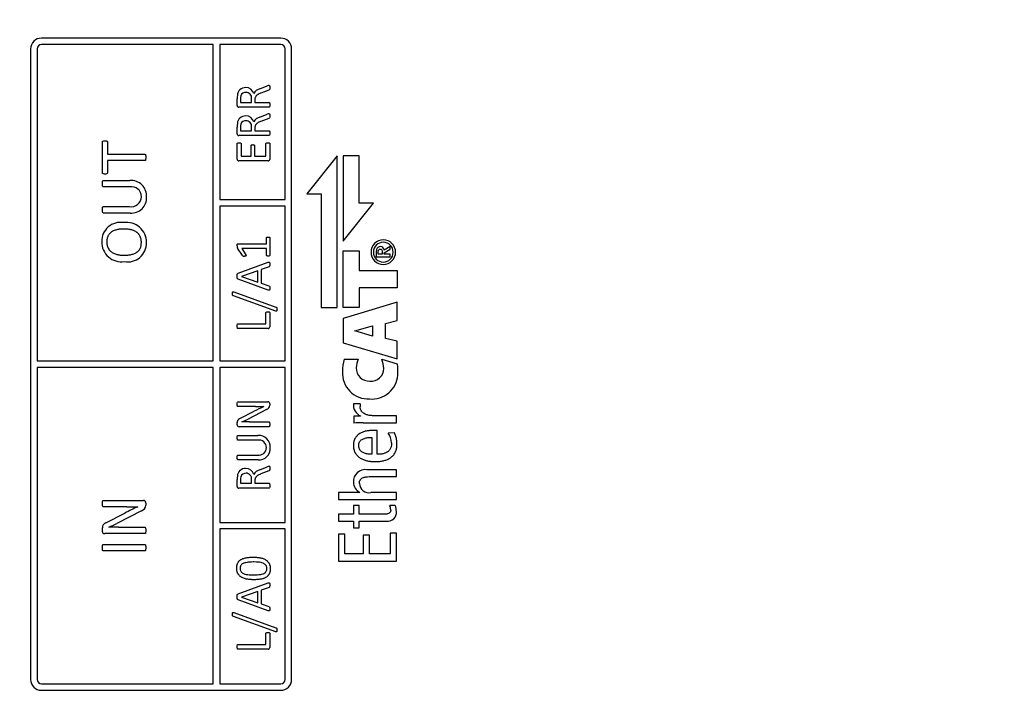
# Model space of a CAD drawing. Header units: millimetres. Extents: x 0 to 559, y 0 to 432.
# Tile 10 of 37: x 206 to 251, y 298 to 329. Entities that reach past the tile are written whole.
import ezdxf

# ---------------------------------------------------------------- set-up
doc = ezdxf.new("R2010")
doc.units = ezdxf.units.MM
doc.header["$LTSCALE"] = 2
doc.layers.add('DIMENSIONS', color=140, linetype='Continuous', lineweight=25)
doc.styles.add('SLDTEXTSTYLE0', font='TXT', dxfattribs={"width": 0.7})
doc.dimstyles.new('SLDDIMSTYLE0', dxfattribs={"dimtxt": 4.316016, "dimasz": 6.604, "dimexe": 0, "dimexo": 0.0625, "dimgap": 1.079004, "dimtad": 0, "dimtih": 1, "dimtoh": 1, "dimdec": 1, "dimrnd": 1e-09, "dimzin": 4, "dimdsep": 46, "dimtxsty": 'SLDTEXTSTYLE0', "dimsah": 1, "dimcen": 0.09, "dimadec": 0, "dimazin": 1, "dimtfac": 1, "dimtdec": 1, "dimtofl": 0, "dimtmove": 0, "dimatfit": 3, "dimfxl": 0, "dimfrac": 2, "dimtolj": 1, "dimtzin": 12, "dimarcsym": 0})
doc.dimstyles.new('SLDDIMSTYLE3', dxfattribs={"dimtxt": 4.316016, "dimasz": 6.604, "dimexe": 0, "dimexo": 0.0625, "dimgap": 1.079004, "dimtad": 0, "dimtih": 1, "dimtoh": 1, "dimdec": 1, "dimrnd": 1e-09, "dimzin": 4, "dimdsep": 46, "dimtxsty": 'SLDTEXTSTYLE0', "dimsah": 1, "dimcen": 0.09, "dimadec": 0, "dimazin": 1, "dimtfac": 1, "dimtdec": 1, "dimtmove": 0, "dimatfit": 0, "dimfxl": 0, "dimfrac": 2, "dimtolj": 1, "dimtzin": 12, "dimarcsym": 0})

# ---------------------------------------------------------------- blocks, each defined once
blk = doc.blocks.new('_D_13')
at = {"layer": 'DIMENSIONS'}
for p, q in [((193.302, 345.47), (193.302, 372.647)), ((197.302, 323.26), (197.302, 372.647)), ((193.302, 366.297), (180.602, 366.297)), ((197.302, 366.297), (210.186, 366.297)), ((216.034, 366.297), (214.585, 366.297)), ((214.585, 366.297), (214.585, 359.437)), ((228.86, 366.297), (230.309, 366.297)), ((230.309, 366.297), (230.309, 359.437)), ((214.585, 359.437), (216.034, 359.437)), ((230.309, 359.437), (228.86, 359.437))]:
    blk.add_line(p, q, dxfattribs=at)
for points in [[(193.302, 366.297), (186.698, 367.313), (186.698, 365.281)], [(197.302, 366.297), (203.906, 365.281), (203.906, 367.313)]]:
    blk.add_solid(points, dxfattribs=at)
at = {"layer": 'DIMENSIONS', "char_height": 4.2333, "attachment_point": 1, "style": 'SLDTEXTSTYLE0'}
for s, insert in [('4.0', (217.83, 372.72)), ('0.16', (216.034, 364.894))]:
    blk.add_mtext(s, dxfattribs=dict(at, insert=insert))
blk = doc.blocks.new('_D_15')
at = {"layer": 'DIMENSIONS'}
for p, q in [((197.302, 320.72), (197.302, 359.21)), ((329.302, 323.26), (329.302, 359.21)), ((197.302, 352.86), (251.041, 352.86)), ((256.889, 352.86), (255.44, 352.86)), ((255.44, 352.86), (255.44, 346)), ((269.714, 352.86), (271.164, 352.86)), ((271.164, 352.86), (271.164, 346)), ((329.302, 352.86), (275.563, 352.86)), ((255.44, 346), (256.889, 346)), ((271.164, 346), (269.714, 346))]:
    blk.add_line(p, q, dxfattribs=at)
for points in [[(197.302, 352.86), (203.906, 351.844), (203.906, 353.876)], [(329.302, 352.86), (322.698, 353.876), (322.698, 351.844)]]:
    blk.add_solid(points, dxfattribs=at)
at = {"layer": 'DIMENSIONS', "char_height": 4.2333, "attachment_point": 1, "style": 'SLDTEXTSTYLE0'}
for s, insert in [('132.0', (255.094, 359.283)), ('5.20', (256.889, 351.457))]:
    blk.add_mtext(s, dxfattribs=dict(at, insert=insert))

msp = doc.modelspace()

# ---------------------------------------------------------------- linework, layer by layer
for p, q in [((217.802, 327.93), (206.802, 327.93)), ((206.302, 327.43), (206.302, 298.43)), ((206.602, 327.43), (206.602, 313.08)), ((214.702, 327.63), (206.802, 327.63)), ((214.702, 313.08), (214.702, 327.63)), ((215.002, 327.63), (215.002, 320.505)), ((217.802, 327.63), (215.002, 327.63)), ((218.002, 320.505), (218.002, 327.43)), ((218.302, 298.43), (218.302, 327.43)), ((216.846, 325.596), (217.179, 325.731)), ((217.254, 325.54), (216.896, 325.402)), ((215.802, 324.824), (215.802, 325.141)), ((215.956, 325.126), (215.956, 324.971)), ((216.464, 324.971), (216.464, 325.151)), ((216.618, 325.099), (216.618, 324.971)), ((217.265, 324.75), (215.882, 324.75)), ((215.956, 324.971), (216.464, 324.971)), ((216.618, 324.971), (217.264, 324.971)), ((216.846, 324.294), (217.179, 324.43)), ((217.254, 324.239), (216.896, 324.1)), ((215.802, 323.523), (215.802, 323.839)), ((215.956, 323.825), (215.956, 323.67)), ((216.464, 323.67), (216.464, 323.85)), ((216.618, 323.798), (216.618, 323.67)), ((217.265, 323.449), (215.882, 323.449)), ((215.956, 323.67), (216.464, 323.67)), ((216.618, 323.67), (217.264, 323.67)), ((209.602, 321.732), (209.602, 323.154)), ((209.837, 323.155), (209.837, 322.59)), ((215.802, 322.355), (215.802, 323.078)), ((215.978, 323.079), (215.978, 322.5)), ((216.441, 322.5), (216.441, 322.991)), ((216.596, 322.991), (216.596, 322.5)), ((217.125, 322.5), (217.125, 323.079)), ((217.302, 323.077), (217.302, 322.354)), ((209.837, 322.59), (211.553, 322.59)), ((215.978, 322.5), (216.441, 322.5)), ((216.596, 322.5), (217.125, 322.5)), ((220.398, 322.518), (219.006, 320.772)), ((220.398, 315.534), (220.398, 322.518)), ((220.676, 322.518), (220.677, 318.588)), ((221.411, 322.518), (220.676, 322.518)), ((221.411, 320.335), (221.411, 322.518)), ((211.553, 322.296), (209.837, 322.296)), ((209.837, 322.296), (209.837, 321.731)), ((217.221, 322.28), (215.883, 322.28)), ((209.651, 321.384), (210.866, 321.384)), ((210.861, 321.09), (209.651, 321.09)), ((219.006, 320.772), (219.664, 320.772)), ((219.664, 320.772), (219.664, 315.534)), ((209.651, 320.178), (210.848, 320.178)), ((215.002, 320.505), (218.002, 320.505)), ((215.002, 320.205), (215.002, 313.08)), ((218.002, 320.205), (215.002, 320.205)), ((218.002, 313.08), (218.002, 320.205)), ((220.677, 318.588), (222.069, 320.335)), ((222.069, 320.335), (221.411, 320.335)), ((210.887, 319.884), (209.651, 319.884)), ((217.147, 318.473), (217.147, 318.741)), ((217.302, 318.74), (217.302, 317.942)), ((216.046, 317.933), (215.816, 318.271)), ((215.834, 318.473), (217.147, 318.473)), ((222.842, 318.347), (222.56, 318.174)), ((222.842, 318.224), (222.842, 318.347)), ((216.022, 318.253), (216.199, 317.969)), ((217.147, 318.253), (216.022, 318.253)), ((217.147, 317.941), (217.147, 318.253)), ((220.676, 315.534), (220.676, 318.153)), ((220.676, 318.153), (221.41, 318.153)), ((221.41, 318.153), (221.41, 317.248)), ((222.199, 318.11), (222.199, 317.866)), ((222.199, 317.866), (222.842, 317.866)), ((222.29, 317.986), (222.29, 318.092)), ((222.475, 317.986), (222.29, 317.986)), ((222.475, 318.091), (222.475, 317.986)), ((222.565, 318.058), (222.842, 318.224)), ((222.565, 317.986), (222.565, 318.058)), ((222.842, 317.986), (222.565, 317.986)), ((222.842, 317.866), (222.842, 317.986)), ((215.843, 317.112), (217.225, 317.617)), ((217.266, 317.413), (216.905, 317.284)), ((216.75, 317.232), (216, 316.969)), ((216, 316.969), (216, 316.968)), ((216, 316.968), (216.75, 316.708)), ((216.75, 316.708), (216.75, 317.232)), ((216.905, 317.284), (216.905, 316.658)), ((221.41, 317.248), (223.156, 317.248)), ((223.156, 317.248), (223.156, 316.439)), ((217.224, 316.341), (215.842, 316.845)), ((216.905, 316.658), (217.261, 316.535)), ((217.572, 315.371), (215.628, 316.075)), ((215.642, 316.262), (217.586, 315.558)), ((221.41, 316.439), (221.41, 315.534)), ((223.156, 316.439), (221.41, 316.439)), ((223.159, 315.784), (220.682, 315.033)), ((223.159, 314.936), (223.159, 315.784)), ((217.125, 314.789), (217.125, 315.302)), ((217.302, 315.301), (217.302, 314.643)), ((219.664, 315.534), (220.398, 315.534)), ((221.41, 315.534), (220.676, 315.534)), ((215.839, 314.789), (217.125, 314.789)), ((220.682, 315.033), (220.682, 313.92)), ((221.215, 314.466), (222.027, 314.695)), ((222.027, 314.695), (222.027, 314.228)), ((222.623, 314.798), (223.159, 314.936)), ((222.623, 314.116), (222.623, 314.798)), ((217.221, 314.569), (215.839, 314.569)), ((221.215, 314.46), (221.215, 314.466)), ((222.027, 314.228), (221.215, 314.46)), ((220.682, 313.92), (223.159, 313.181)), ((223.159, 313.986), (222.623, 314.116)), ((223.159, 313.181), (223.159, 313.986)), ((206.602, 313.08), (214.702, 313.08)), ((215.002, 313.08), (218.002, 313.08)), ((220.718, 313.165), (221.371, 313.165)), ((222.451, 313.159), (223.162, 312.947)), ((214.702, 312.78), (206.602, 312.78)), ((206.602, 312.78), (206.602, 298.43)), ((214.702, 298.23), (214.702, 312.78)), ((218.002, 312.78), (215.002, 312.78)), ((215.002, 312.78), (215.002, 305.655)), ((218.002, 305.655), (218.002, 312.78)), ((223.194, 312.43), (223.194, 312.742)), ((215.839, 311.203), (217.216, 311.203)), ((217.302, 311.109), (217.302, 311.039)), ((221.463, 311.107), (221.146, 311.107)), ((216.647, 310.982), (215.839, 310.982)), ((215.923, 310.433), (216.578, 310.766)), ((217.149, 310.843), (216.3, 310.409)), ((217.025, 310.984), (217.025, 310.985)), ((215.802, 310.146), (215.802, 310.251)), ((216.022, 310.276), (216.022, 310.274)), ((216.364, 310.276), (217.265, 310.276)), ((221.478, 310.545), (221.172, 310.533)), ((221.172, 310.533), (221.172, 310.224)), ((221.478, 310.552), (221.478, 310.545)), ((221.593, 310.239), (223.121, 310.239)), ((223.121, 310.56), (222.089, 310.56)), ((223.121, 310.239), (223.121, 310.56)), ((217.265, 310.056), (215.887, 310.056)), ((222.242, 309.885), (222.07, 309.885)), ((222.242, 308.785), (222.242, 309.885)), ((223.033, 309.778), (222.743, 309.763)), ((215.839, 309.658), (216.75, 309.658)), ((216.747, 309.438), (215.839, 309.438)), ((221.998, 309.564), (221.998, 308.785)), ((215.839, 308.754), (216.736, 308.754)), ((216.765, 308.533), (215.839, 308.533)), ((216.846, 308.077), (217.179, 308.213)), ((217.254, 308.022), (216.896, 307.883)), ((223.121, 308.079), (221.768, 308.079)), ((223.121, 307.758), (223.121, 308.079)), ((215.802, 307.306), (215.802, 307.622)), ((215.956, 307.608), (215.956, 307.453)), ((215.956, 307.453), (216.464, 307.453)), ((216.464, 307.453), (216.464, 307.633)), ((216.618, 307.581), (216.618, 307.453)), ((216.618, 307.453), (217.264, 307.453)), ((221.864, 307.758), (223.121, 307.758)), ((217.265, 307.232), (215.882, 307.232)), ((220.459, 307.024), (220.459, 306.703)), ((221.44, 307.024), (220.459, 307.024)), ((221.44, 307.032), (221.44, 307.024)), ((223.121, 307.024), (221.948, 307.024)), ((223.121, 306.703), (223.121, 307.024)), ((209.651, 306.667), (211.488, 306.667)), ((211.602, 306.542), (211.602, 306.448)), ((220.459, 306.703), (223.121, 306.703)), ((210.728, 306.372), (209.651, 306.372)), ((209.764, 305.64), (210.637, 306.084)), ((211.399, 306.188), (210.266, 305.609)), ((211.233, 306.376), (211.233, 306.377)), ((221.147, 306.433), (221.147, 306.031)), ((221.406, 306.433), (221.147, 306.433)), ((221.406, 306.031), (221.406, 306.433)), ((223.072, 306.433), (222.813, 306.433)), ((215.002, 305.655), (218.002, 305.655)), ((220.459, 306.031), (220.459, 305.711)), ((221.147, 306.031), (220.459, 306.031)), ((220.459, 305.711), (221.147, 305.711)), ((221.147, 305.711), (221.147, 305.401)), ((222.557, 306.031), (221.406, 306.031)), ((221.406, 305.711), (222.66, 305.711)), ((221.406, 305.401), (221.406, 305.711)), ((209.602, 305.257), (209.602, 305.397)), ((211.553, 305.137), (209.716, 305.137)), ((209.895, 305.431), (209.895, 305.428)), ((210.351, 305.431), (211.553, 305.431)), ((218.002, 305.355), (215.002, 305.355)), ((215.002, 305.355), (215.002, 298.23)), ((218.002, 298.43), (218.002, 305.355)), ((221.147, 305.401), (221.406, 305.401)), ((223.121, 305.157), (222.831, 305.157)), ((222.831, 305.157), (222.831, 304.202)), ((223.121, 303.866), (223.121, 305.157)), ((220.744, 305.107), (220.454, 305.107)), ((220.454, 305.107), (220.454, 303.866)), ((220.744, 304.202), (220.744, 305.107)), ((221.593, 305.065), (221.593, 304.202)), ((221.883, 305.065), (221.593, 305.065)), ((221.883, 304.202), (221.883, 305.065)), ((209.651, 304.637), (211.553, 304.637)), ((211.553, 304.343), (209.651, 304.343)), ((220.454, 303.866), (223.121, 303.866)), ((221.593, 304.202), (220.744, 304.202)), ((222.831, 304.202), (221.883, 304.202)), ((215.843, 302.362), (217.225, 302.867)), ((216.75, 302.482), (216, 302.219)), ((216.75, 301.958), (216.75, 302.482)), ((217.266, 302.663), (216.905, 302.534)), ((216.905, 302.534), (216.905, 301.908)), ((217.224, 301.591), (215.842, 302.095)), ((216, 302.219), (216, 302.218)), ((216, 302.218), (216.75, 301.958)), ((215.642, 301.512), (217.586, 300.808)), ((216.905, 301.908), (217.261, 301.785)), ((217.572, 300.621), (215.628, 301.325)), ((217.125, 300.039), (217.125, 300.552)), ((217.302, 300.551), (217.302, 299.893)), ((215.839, 300.039), (217.125, 300.039)), ((217.221, 299.819), (215.839, 299.819)), ((206.802, 298.23), (214.702, 298.23)), ((206.802, 297.93), (217.802, 297.93)), ((215.002, 298.23), (217.802, 298.23))]:
    msp.add_line(p, q)
at = {"flags": 128}
for points in [[(217.302, 325.65), (217.301, 325.63), (217.298, 325.59), (217.292, 325.57), (217.284, 325.558), (217.273, 325.548), (217.254, 325.54)], [(217.265, 325.756), (217.276, 325.755), (217.282, 325.752), (217.288, 325.747), (217.293, 325.736), (217.297, 325.722), (217.3, 325.695), (217.302, 325.65)], [(216.896, 325.402), (216.878, 325.394), (216.841, 325.379), (216.804, 325.362), (216.769, 325.344), (216.751, 325.334), (216.734, 325.323), (216.703, 325.299), (216.688, 325.285), (216.675, 325.271), (216.663, 325.255), (216.652, 325.238), (216.642, 325.22), (216.634, 325.202), (216.628, 325.183), (216.624, 325.163), (216.621, 325.143), (216.619, 325.121), (216.618, 325.099)], [(217.264, 324.971), (217.274, 324.969), (217.283, 324.963), (217.288, 324.956), (217.293, 324.944), (217.298, 324.92), (217.302, 324.861)], [(217.302, 324.861), (217.301, 324.841), (217.298, 324.801), (217.29, 324.769), (217.285, 324.76), (217.28, 324.755), (217.273, 324.752), (217.265, 324.75)], [(217.302, 324.348), (217.301, 324.328), (217.298, 324.288), (217.292, 324.269), (217.284, 324.256), (217.273, 324.247), (217.254, 324.239)], [(217.265, 324.455), (217.276, 324.454), (217.282, 324.45), (217.288, 324.445), (217.293, 324.435), (217.297, 324.421), (217.3, 324.393), (217.302, 324.348)], [(216.896, 324.1), (216.878, 324.093), (216.841, 324.077), (216.804, 324.061), (216.769, 324.043), (216.751, 324.033), (216.734, 324.022), (216.703, 323.998), (216.688, 323.984), (216.675, 323.969), (216.663, 323.953), (216.652, 323.936), (216.642, 323.919), (216.634, 323.9), (216.628, 323.881), (216.624, 323.862), (216.621, 323.842), (216.619, 323.82), (216.618, 323.798)], [(217.264, 323.67), (217.274, 323.668), (217.283, 323.662), (217.288, 323.654), (217.293, 323.642), (217.298, 323.618), (217.302, 323.559)], [(217.302, 323.559), (217.301, 323.539), (217.298, 323.499), (217.29, 323.467), (217.285, 323.459), (217.28, 323.453), (217.273, 323.45), (217.265, 323.449)], [(209.602, 323.154), (209.606, 323.174), (209.615, 323.185), (209.63, 323.195), (209.664, 323.204), (209.721, 323.208)], [(209.721, 323.208), (209.741, 323.207), (209.781, 323.203), (209.81, 323.194), (209.824, 323.185), (209.834, 323.171), (209.837, 323.157), (209.837, 323.155)], [(215.802, 323.078), (215.804, 323.091), (215.809, 323.099), (215.817, 323.105), (215.845, 323.114), (215.892, 323.118)], [(215.892, 323.118), (215.912, 323.117), (215.932, 323.115), (215.953, 323.109), (215.965, 323.104), (215.973, 323.096), (215.977, 323.087), (215.978, 323.079)], [(216.441, 322.991), (216.444, 323.003), (216.449, 323.012), (216.461, 323.02), (216.479, 323.026), (216.5, 323.029), (216.521, 323.03)], [(216.521, 323.03), (216.541, 323.029), (216.57, 323.024), (216.582, 323.019), (216.589, 323.012), (216.594, 323.003), (216.596, 322.991)], [(217.125, 323.079), (217.128, 323.091), (217.133, 323.098), (217.145, 323.107), (217.166, 323.114), (217.19, 323.117), (217.214, 323.118)], [(217.214, 323.118), (217.234, 323.117), (217.254, 323.115), (217.28, 323.108), (217.29, 323.101), (217.298, 323.092), (217.301, 323.081), (217.302, 323.077)], [(211.553, 322.59), (211.567, 322.588), (211.576, 322.582), (211.583, 322.574), (211.592, 322.547), (211.6, 322.496), (211.602, 322.443)], [(211.602, 322.443), (211.602, 322.423), (211.593, 322.343), (211.588, 322.325), (211.579, 322.308), (211.572, 322.301), (211.562, 322.297), (211.553, 322.296)], [(209.721, 321.678), (209.701, 321.679), (209.661, 321.683), (209.642, 321.688), (209.621, 321.697), (209.611, 321.705), (209.605, 321.717), (209.602, 321.732)], [(209.837, 321.731), (209.835, 321.717), (209.827, 321.705), (209.817, 321.696), (209.797, 321.687), (209.76, 321.68), (209.721, 321.678)], [(209.602, 321.238), (209.602, 321.258), (209.611, 321.338), (209.616, 321.356), (209.625, 321.372), (209.633, 321.379), (209.643, 321.383), (209.651, 321.384)], [(209.651, 321.09), (209.637, 321.093), (209.628, 321.098), (209.62, 321.108), (209.613, 321.128), (209.604, 321.175), (209.602, 321.238)], [(209.602, 320.032), (209.602, 320.052), (209.611, 320.132), (209.615, 320.15), (209.624, 320.166), (209.632, 320.173), (209.642, 320.177), (209.651, 320.178)], [(209.651, 319.884), (209.637, 319.887), (209.628, 319.892), (209.62, 319.902), (209.613, 319.922), (209.608, 319.945), (209.603, 319.988), (209.602, 320.032)], [(210.599, 319.149), (210.579, 319.149), (210.539, 319.148), (210.499, 319.146), (210.459, 319.144), (210.419, 319.14), (210.379, 319.135), (210.34, 319.129), (210.3, 319.122), (210.261, 319.114), (210.222, 319.104), (210.184, 319.092), (210.147, 319.078), (210.11, 319.062), (210.074, 319.044), (210.057, 319.034), (210.023, 319.013), (210.007, 319.001), (209.991, 318.989), (209.975, 318.976), (209.961, 318.963), (209.947, 318.948), (209.933, 318.933), (209.921, 318.918), (209.897, 318.886), (209.886, 318.869), (209.876, 318.852), (209.858, 318.816), (209.85, 318.798), (209.836, 318.76), (209.831, 318.741), (209.822, 318.702), (209.815, 318.662), (209.811, 318.623), (209.809, 318.587), (209.808, 318.551)], [(211.396, 318.54), (211.395, 318.56), (211.393, 318.6), (211.39, 318.64), (211.384, 318.679), (211.375, 318.718), (211.363, 318.757), (211.356, 318.775), (211.348, 318.794), (211.331, 318.83), (211.31, 318.864), (211.287, 318.897), (211.275, 318.912), (211.261, 318.928), (211.234, 318.956), (211.204, 318.983), (211.188, 318.995), (211.172, 319.007), (211.138, 319.029), (211.103, 319.048), (211.067, 319.066), (211.03, 319.082), (210.993, 319.095), (210.954, 319.106), (210.916, 319.116), (210.876, 319.124), (210.837, 319.131), (210.797, 319.137), (210.758, 319.141), (210.718, 319.145), (210.678, 319.147), (210.599, 319.149)], [(217.147, 318.741), (217.15, 318.755), (217.156, 318.764), (217.165, 318.77), (217.191, 318.779), (217.226, 318.782)], [(217.226, 318.782), (217.246, 318.781), (217.276, 318.774), (217.288, 318.767), (217.298, 318.756), (217.301, 318.744), (217.302, 318.74)], [(209.808, 318.551), (209.808, 318.531), (209.81, 318.491), (209.814, 318.451), (209.82, 318.411), (209.829, 318.372), (209.835, 318.353), (209.841, 318.334), (209.856, 318.297), (209.874, 318.261), (209.895, 318.227), (209.906, 318.211), (209.918, 318.195), (209.944, 318.164), (209.972, 318.135), (209.986, 318.121), (210.017, 318.096), (210.05, 318.073), (210.084, 318.052), (210.119, 318.033), (210.156, 318.017), (210.193, 318.003), (210.231, 317.99), (210.27, 317.98), (210.309, 317.971), (210.348, 317.963), (210.388, 317.957), (210.428, 317.952), (210.467, 317.948), (210.507, 317.945), (210.551, 317.944), (210.596, 317.943)], [(210.596, 317.943), (210.616, 317.943), (210.656, 317.944), (210.696, 317.946), (210.736, 317.948), (210.776, 317.952), (210.815, 317.956), (210.855, 317.961), (210.894, 317.968), (210.934, 317.975), (210.973, 317.985), (211.011, 317.996), (211.049, 318.009), (211.086, 318.023), (211.122, 318.041), (211.14, 318.05), (211.174, 318.071), (211.207, 318.094), (211.222, 318.107), (211.252, 318.134), (211.265, 318.148), (211.278, 318.163), (211.303, 318.195), (211.314, 318.212), (211.324, 318.229), (211.343, 318.265), (211.351, 318.283), (211.365, 318.32), (211.371, 318.339), (211.381, 318.378), (211.388, 318.418), (211.39, 318.437), (211.394, 318.477), (211.395, 318.509), (211.396, 318.54)], [(215.802, 318.369), (215.802, 318.389), (215.805, 318.432), (215.808, 318.447), (215.816, 318.464), (215.822, 318.47), (215.83, 318.473), (215.834, 318.473)], [(216.199, 317.969), (216.207, 317.951), (216.213, 317.932), (216.213, 317.923), (216.21, 317.917), (216.206, 317.912), (216.198, 317.907), (216.175, 317.901), (216.136, 317.9)], [(217.226, 317.9), (217.206, 317.901), (217.173, 317.909), (217.161, 317.915), (217.152, 317.925), (217.148, 317.937), (217.147, 317.941)], [(217.302, 317.942), (217.299, 317.928), (217.291, 317.918), (217.281, 317.911), (217.255, 317.902), (217.226, 317.9)], [(222.29, 318.092), (222.291, 318.112), (222.298, 318.162), (222.311, 318.19), (222.328, 318.208), (222.35, 318.219), (222.385, 318.223), (222.424, 318.215), (222.445, 318.201), (222.46, 318.181), (222.47, 318.15), (222.475, 318.091)], [(217.225, 317.617), (217.244, 317.623), (217.266, 317.626), (217.276, 317.626), (217.283, 317.623), (217.289, 317.618), (217.295, 317.608), (217.299, 317.586), (217.302, 317.529)], [(217.302, 317.529), (217.302, 317.509), (217.3, 317.47), (217.295, 317.441), (217.289, 317.428), (217.278, 317.419), (217.266, 317.413)], [(215.802, 316.975), (215.802, 316.995), (215.803, 317.035), (215.808, 317.07), (215.815, 317.088), (215.824, 317.1), (215.836, 317.109), (215.843, 317.112)], [(215.842, 316.845), (215.824, 316.855), (215.814, 316.868), (215.807, 316.888), (215.803, 316.931), (215.802, 316.975)], [(217.261, 316.535), (217.279, 316.526), (217.289, 316.514), (217.297, 316.495), (217.301, 316.46), (217.302, 316.424)], [(215.581, 316.176), (215.582, 316.196), (215.59, 316.239), (215.597, 316.253), (215.604, 316.261), (215.614, 316.265), (215.623, 316.266), (215.639, 316.263), (215.642, 316.262)], [(215.628, 316.075), (215.61, 316.083), (215.595, 316.097), (215.587, 316.113), (215.582, 316.144), (215.581, 316.176)], [(217.302, 316.424), (217.301, 316.404), (217.298, 316.365), (217.292, 316.345), (217.288, 316.338), (217.281, 316.333), (217.273, 316.331), (217.257, 316.331), (217.24, 316.335), (217.224, 316.341)], [(217.586, 315.558), (217.604, 315.55), (217.616, 315.54), (217.623, 315.526), (217.632, 315.481), (217.633, 315.457)], [(217.125, 315.302), (217.127, 315.314), (217.132, 315.321), (217.142, 315.329), (217.163, 315.337), (217.185, 315.34), (217.213, 315.341)], [(217.213, 315.341), (217.233, 315.34), (217.273, 315.334), (217.285, 315.328), (217.294, 315.321), (217.3, 315.312), (217.302, 315.303), (217.302, 315.301)], [(217.633, 315.457), (217.632, 315.437), (217.626, 315.397), (217.62, 315.384), (217.611, 315.373), (217.603, 315.368), (217.592, 315.366), (217.581, 315.368), (217.572, 315.371)], [(215.802, 314.679), (215.802, 314.699), (215.806, 314.739), (215.813, 314.771), (215.818, 314.78), (215.824, 314.785), (215.832, 314.788), (215.839, 314.789)], [(215.839, 314.569), (215.828, 314.571), (215.821, 314.575), (215.815, 314.583), (215.81, 314.598), (215.803, 314.638), (215.802, 314.679)], [(215.802, 311.094), (215.802, 311.114), (215.805, 311.154), (215.811, 311.179), (215.818, 311.191), (215.825, 311.198), (215.833, 311.202), (215.839, 311.203)], [(215.839, 310.982), (215.829, 310.984), (215.822, 310.989), (215.815, 310.998), (215.81, 311.01), (215.806, 311.024), (215.803, 311.052), (215.802, 311.094)], [(222.089, 310.56), (222.069, 310.56), (222.029, 310.561), (221.989, 310.564), (221.95, 310.567), (221.91, 310.572), (221.87, 310.578), (221.831, 310.587), (221.792, 310.596), (221.754, 310.608), (221.717, 310.622), (221.68, 310.639), (221.645, 310.657), (221.611, 310.679), (221.58, 310.704), (221.55, 310.731), (221.524, 310.761), (221.502, 310.795), (221.483, 310.83), (221.469, 310.867), (221.459, 310.906), (221.453, 310.945), (221.451, 310.984)], [(217.265, 310.276), (217.275, 310.274), (217.282, 310.269), (217.288, 310.262), (217.295, 310.241), (217.3, 310.204), (217.302, 310.165)], [(217.302, 310.165), (217.302, 310.145), (217.298, 310.105), (217.295, 310.091), (217.29, 310.073), (217.284, 310.065), (217.278, 310.059), (217.271, 310.056), (217.265, 310.056)], [(222.07, 309.885), (222.05, 309.885), (221.97, 309.883), (221.93, 309.88), (221.89, 309.877), (221.851, 309.872), (221.811, 309.866), (221.772, 309.86), (221.732, 309.852), (221.694, 309.843), (221.655, 309.832), (221.617, 309.82), (221.579, 309.807), (221.542, 309.792), (221.506, 309.775), (221.47, 309.757), (221.435, 309.737), (221.402, 309.715), (221.37, 309.691), (221.34, 309.665), (221.325, 309.651), (221.311, 309.637), (221.284, 309.607), (221.271, 309.592), (221.259, 309.576), (221.237, 309.543), (221.226, 309.525), (221.217, 309.508), (221.199, 309.472), (221.192, 309.453), (221.184, 309.435), (221.172, 309.397), (221.162, 309.358), (221.158, 309.338), (221.155, 309.319), (221.149, 309.279), (221.146, 309.24), (221.146, 309.201)], [(215.802, 309.549), (215.802, 309.569), (215.806, 309.609), (215.813, 309.639), (215.819, 309.648), (215.826, 309.655), (215.834, 309.658), (215.839, 309.658)], [(215.839, 309.438), (215.828, 309.44), (215.821, 309.444), (215.815, 309.452), (215.81, 309.467), (215.803, 309.508), (215.802, 309.549)], [(221.39, 309.182), (221.391, 309.202), (221.394, 309.242), (221.402, 309.281), (221.414, 309.32), (221.431, 309.356), (221.453, 309.389), (221.479, 309.42), (221.509, 309.446), (221.542, 309.469), (221.577, 309.489), (221.614, 309.505), (221.651, 309.519), (221.689, 309.531), (221.728, 309.54), (221.748, 309.544), (221.768, 309.547), (221.807, 309.553), (221.847, 309.558), (221.887, 309.561), (221.907, 309.562), (221.947, 309.564), (221.972, 309.564), (221.998, 309.564)], [(222.147, 308.449), (222.167, 308.449), (222.247, 308.451), (222.287, 308.453), (222.326, 308.457), (222.366, 308.461), (222.406, 308.466), (222.445, 308.473), (222.485, 308.48), (222.524, 308.489), (222.562, 308.499), (222.601, 308.51), (222.639, 308.522), (222.676, 308.536), (222.713, 308.552), (222.75, 308.569), (222.785, 308.587), (222.819, 308.608), (222.853, 308.63), (222.885, 308.653), (222.916, 308.679), (222.945, 308.706), (222.973, 308.735), (222.999, 308.766), (223.023, 308.798), (223.045, 308.831), (223.064, 308.866), (223.082, 308.902), (223.097, 308.939), (223.111, 308.977), (223.122, 309.015), (223.131, 309.054), (223.138, 309.093), (223.143, 309.133), (223.146, 309.173), (223.148, 309.232)], [(222.903, 309.316), (222.903, 309.296), (222.897, 309.216), (222.881, 309.137), (222.869, 309.099), (222.854, 309.062), (222.821, 309.002), (222.8, 308.975), (222.754, 308.927), (222.728, 308.906), (222.714, 308.897), (222.701, 308.888), (222.687, 308.879), (222.657, 308.863), (222.642, 308.856), (222.612, 308.843), (222.596, 308.837), (222.581, 308.831), (222.549, 308.821), (222.517, 308.813), (222.485, 308.806), (222.452, 308.8), (222.419, 308.795), (222.386, 308.792), (222.353, 308.789), (222.32, 308.787), (222.287, 308.785), (222.242, 308.785)], [(221.146, 309.201), (221.146, 309.181), (221.148, 309.141), (221.151, 309.101), (221.157, 309.062), (221.165, 309.023), (221.175, 308.984), (221.188, 308.946), (221.202, 308.909), (221.219, 308.872), (221.239, 308.837), (221.249, 308.82), (221.26, 308.804), (221.284, 308.771), (221.309, 308.741), (221.337, 308.711), (221.366, 308.684), (221.397, 308.658), (221.429, 308.634), (221.462, 308.612), (221.496, 308.592), (221.532, 308.573), (221.568, 308.556), (221.605, 308.54), (221.642, 308.526), (221.68, 308.513), (221.718, 308.502), (221.757, 308.492), (221.796, 308.483), (221.835, 308.475), (221.875, 308.468), (221.914, 308.463), (221.954, 308.458), (222.034, 308.452), (222.074, 308.45), (222.147, 308.449)], [(221.998, 308.785), (221.978, 308.785), (221.938, 308.787), (221.898, 308.79), (221.878, 308.791), (221.858, 308.794), (221.818, 308.799), (221.779, 308.805), (221.74, 308.814), (221.701, 308.824), (221.663, 308.836), (221.626, 308.851), (221.589, 308.868), (221.555, 308.887), (221.522, 308.91), (221.491, 308.936), (221.464, 308.966), (221.441, 308.998), (221.421, 309.033), (221.407, 309.071), (221.397, 309.11), (221.392, 309.146), (221.39, 309.182)], [(215.802, 308.644), (215.802, 308.664), (215.806, 308.704), (215.813, 308.735), (215.817, 308.744), (215.823, 308.75), (215.831, 308.753), (215.839, 308.754)], [(215.839, 308.533), (215.828, 308.536), (215.821, 308.54), (215.815, 308.547), (215.81, 308.563), (215.806, 308.582), (215.803, 308.613), (215.802, 308.644)], [(216.896, 307.883), (216.878, 307.876), (216.841, 307.86), (216.804, 307.844), (216.769, 307.826), (216.751, 307.816), (216.734, 307.805), (216.703, 307.781), (216.688, 307.767), (216.675, 307.752), (216.663, 307.736), (216.652, 307.719), (216.642, 307.702), (216.634, 307.683), (216.628, 307.664), (216.624, 307.645), (216.621, 307.625), (216.619, 307.603), (216.618, 307.581)], [(217.302, 308.131), (217.301, 308.111), (217.298, 308.071), (217.292, 308.052), (217.284, 308.039), (217.273, 308.03), (217.254, 308.022)], [(217.265, 308.238), (217.276, 308.237), (217.282, 308.234), (217.288, 308.228), (217.293, 308.218), (217.297, 308.204), (217.3, 308.176), (217.302, 308.131)], [(217.264, 307.453), (217.274, 307.451), (217.283, 307.445), (217.288, 307.437), (217.293, 307.426), (217.298, 307.401), (217.302, 307.342)], [(221.421, 307.437), (221.421, 307.457), (221.425, 307.497), (221.428, 307.517), (221.433, 307.536), (221.446, 307.574), (221.455, 307.592), (221.465, 307.609), (221.476, 307.626), (221.489, 307.641), (221.503, 307.655), (221.518, 307.669), (221.534, 307.681), (221.568, 307.702), (221.605, 307.718), (221.643, 307.731), (221.682, 307.741), (221.721, 307.748), (221.761, 307.753), (221.801, 307.756), (221.864, 307.758)], [(217.302, 307.342), (217.301, 307.322), (217.298, 307.282), (217.29, 307.25), (217.285, 307.242), (217.28, 307.236), (217.273, 307.233), (217.265, 307.232)], [(209.602, 306.522), (209.602, 306.542), (209.604, 306.582), (209.61, 306.623), (209.619, 306.644), (209.629, 306.657), (209.638, 306.664), (209.649, 306.666), (209.651, 306.667)], [(209.651, 306.372), (209.638, 306.375), (209.629, 306.381), (209.62, 306.393), (209.613, 306.409), (209.608, 306.426), (209.604, 306.462), (209.602, 306.522)], [(222.862, 306.234), (222.862, 306.214), (222.856, 306.174), (222.848, 306.146), (222.837, 306.124), (222.823, 306.105), (222.787, 306.075), (222.755, 306.059), (222.72, 306.048), (222.684, 306.04), (222.621, 306.033), (222.557, 306.031)], [(211.553, 305.431), (211.566, 305.428), (211.577, 305.421), (211.584, 305.411), (211.59, 305.395), (211.597, 305.362), (211.602, 305.283)], [(211.602, 305.283), (211.602, 305.263), (211.599, 305.223), (211.593, 305.184), (211.586, 305.161), (211.579, 305.149), (211.571, 305.142), (211.56, 305.138), (211.553, 305.137)], [(209.602, 304.49), (209.602, 304.51), (209.611, 304.59), (209.615, 304.608), (209.624, 304.625), (209.632, 304.632), (209.642, 304.636), (209.651, 304.637)], [(209.651, 304.343), (209.638, 304.345), (209.63, 304.35), (209.623, 304.357), (209.614, 304.377), (209.605, 304.423), (209.602, 304.49)], [(211.553, 304.637), (211.567, 304.634), (211.576, 304.629), (211.583, 304.62), (211.592, 304.592), (211.6, 304.542), (211.602, 304.49)], [(211.602, 304.49), (211.602, 304.47), (211.593, 304.39), (211.588, 304.372), (211.579, 304.355), (211.571, 304.348), (211.562, 304.344), (211.553, 304.343)], [(215.78, 303.55), (215.78, 303.57), (215.781, 303.59), (215.782, 303.61), (215.787, 303.65), (215.79, 303.67), (215.794, 303.689), (215.799, 303.709), (215.805, 303.728), (215.811, 303.747), (215.819, 303.765), (215.827, 303.783), (215.836, 303.801), (215.847, 303.818), (215.858, 303.835), (215.87, 303.851), (215.883, 303.866), (215.896, 303.881), (215.911, 303.895), (215.926, 303.908), (215.942, 303.92), (215.958, 303.932), (215.975, 303.943), (215.992, 303.953), (216.009, 303.962), (216.046, 303.979), (216.064, 303.987), (216.102, 304), (216.14, 304.012), (216.179, 304.021), (216.218, 304.029), (216.258, 304.035), (216.298, 304.04), (216.337, 304.045), (216.377, 304.048), (216.417, 304.051), (216.457, 304.052), (216.497, 304.053), (216.548, 304.054)], [(216.562, 303.833), (216.542, 303.833), (216.462, 303.832), (216.383, 303.828), (216.303, 303.82), (216.263, 303.815), (216.185, 303.8), (216.146, 303.79), (216.108, 303.778), (216.071, 303.761), (216.036, 303.742), (216.005, 303.717), (215.98, 303.691), (215.962, 303.663), (215.948, 303.633), (215.94, 303.601), (215.936, 303.57), (215.934, 303.538)], [(216.548, 304.054), (216.568, 304.054), (216.608, 304.053), (216.648, 304.052), (216.688, 304.049), (216.728, 304.046), (216.768, 304.042), (216.808, 304.036), (216.847, 304.03), (216.886, 304.022), (216.925, 304.013), (216.964, 304.002), (217.001, 303.989), (217.02, 303.981), (217.038, 303.974), (217.074, 303.956), (217.092, 303.946), (217.109, 303.936), (217.142, 303.914), (217.158, 303.902), (217.174, 303.889), (217.188, 303.875), (217.216, 303.846), (217.228, 303.831), (217.24, 303.815), (217.252, 303.798), (217.262, 303.781), (217.272, 303.764), (217.281, 303.746), (217.288, 303.727), (217.295, 303.708), (217.301, 303.689), (217.307, 303.67), (217.311, 303.651), (217.315, 303.631), (217.318, 303.611), (217.32, 303.591), (217.323, 303.556), (217.324, 303.52)], [(217.169, 303.532), (217.169, 303.552), (217.164, 303.592), (217.153, 303.629), (217.135, 303.664), (217.115, 303.692), (217.091, 303.717), (217.063, 303.739), (217.033, 303.757), (217.002, 303.772), (216.936, 303.795), (216.902, 303.804), (216.834, 303.817), (216.765, 303.825), (216.696, 303.83), (216.562, 303.833)], [(216.555, 303.017), (216.535, 303.018), (216.495, 303.018), (216.455, 303.02), (216.415, 303.022), (216.375, 303.026), (216.336, 303.03), (216.296, 303.035), (216.257, 303.042), (216.217, 303.05), (216.178, 303.059), (216.14, 303.07), (216.102, 303.083), (216.065, 303.099), (216.029, 303.116), (216.012, 303.125), (215.994, 303.136), (215.977, 303.146), (215.961, 303.158), (215.945, 303.17), (215.93, 303.183), (215.915, 303.196), (215.888, 303.226), (215.875, 303.241), (215.863, 303.257), (215.852, 303.273), (215.841, 303.29), (215.832, 303.308), (215.823, 303.326), (215.815, 303.344), (215.808, 303.363), (215.802, 303.382), (215.797, 303.402), (215.792, 303.421), (215.788, 303.441), (215.785, 303.46), (215.783, 303.48), (215.781, 303.515), (215.78, 303.55)], [(215.934, 303.538), (215.935, 303.518), (215.94, 303.479), (215.95, 303.443), (215.964, 303.411), (215.984, 303.383), (216.007, 303.359), (216.034, 303.338), (216.062, 303.319), (216.092, 303.303), (216.123, 303.29), (216.156, 303.279), (216.221, 303.263), (216.288, 303.252), (216.356, 303.245), (216.389, 303.243), (216.457, 303.239), (216.541, 303.238)], [(216.541, 303.238), (216.561, 303.238), (216.641, 303.239), (216.721, 303.243), (216.801, 303.25), (216.88, 303.262), (216.919, 303.27), (216.996, 303.293), (217.032, 303.309), (217.067, 303.329), (217.099, 303.354), (217.123, 303.38), (217.14, 303.406), (217.153, 303.435), (217.163, 303.466), (217.168, 303.499), (217.169, 303.532)], [(217.324, 303.52), (217.323, 303.5), (217.323, 303.48), (217.321, 303.46), (217.319, 303.44), (217.317, 303.421), (217.313, 303.401), (217.309, 303.381), (217.304, 303.362), (217.298, 303.343), (217.292, 303.324), (217.284, 303.305), (217.276, 303.287), (217.266, 303.27), (217.256, 303.252), (217.245, 303.236), (217.233, 303.22), (217.22, 303.204), (217.206, 303.19), (217.192, 303.176), (217.177, 303.163), (217.161, 303.15), (217.145, 303.139), (217.111, 303.118), (217.093, 303.109), (217.075, 303.1), (217.057, 303.092), (217.019, 303.077), (216.981, 303.065), (216.962, 303.059), (216.923, 303.05), (216.884, 303.042), (216.844, 303.036), (216.805, 303.031), (216.765, 303.027), (216.725, 303.023), (216.685, 303.021), (216.645, 303.019), (216.605, 303.018), (216.555, 303.017)], [(217.225, 302.867), (217.244, 302.873), (217.266, 302.876), (217.276, 302.876), (217.283, 302.873), (217.289, 302.868), (217.295, 302.858), (217.299, 302.836), (217.302, 302.779)], [(217.302, 302.779), (217.302, 302.759), (217.3, 302.72), (217.295, 302.691), (217.289, 302.678), (217.278, 302.669), (217.266, 302.663)], [(215.802, 302.225), (215.802, 302.245), (215.803, 302.285), (215.808, 302.32), (215.815, 302.338), (215.824, 302.35), (215.836, 302.359), (215.843, 302.362)], [(215.842, 302.095), (215.824, 302.105), (215.814, 302.118), (215.807, 302.138), (215.803, 302.181), (215.802, 302.225)], [(215.581, 301.426), (215.582, 301.446), (215.59, 301.489), (215.597, 301.503), (215.604, 301.511), (215.614, 301.515), (215.623, 301.516), (215.639, 301.513), (215.642, 301.512)], [(217.302, 301.674), (217.301, 301.654), (217.298, 301.615), (217.292, 301.595), (217.288, 301.588), (217.281, 301.583), (217.273, 301.581), (217.257, 301.581), (217.24, 301.585), (217.224, 301.591)], [(217.261, 301.785), (217.279, 301.776), (217.289, 301.764), (217.297, 301.745), (217.301, 301.71), (217.302, 301.674)], [(215.628, 301.325), (215.61, 301.333), (215.595, 301.347), (215.587, 301.363), (215.582, 301.394), (215.581, 301.426)], [(217.633, 300.707), (217.632, 300.687), (217.626, 300.647), (217.62, 300.634), (217.611, 300.623), (217.603, 300.618), (217.592, 300.616), (217.581, 300.618), (217.572, 300.621)], [(217.586, 300.808), (217.604, 300.8), (217.616, 300.79), (217.623, 300.776), (217.632, 300.731), (217.633, 300.707)], [(217.125, 300.552), (217.127, 300.564), (217.132, 300.571), (217.142, 300.579), (217.163, 300.587), (217.185, 300.59), (217.213, 300.591)], [(217.213, 300.591), (217.233, 300.59), (217.273, 300.584), (217.285, 300.578), (217.294, 300.571), (217.3, 300.562), (217.302, 300.553), (217.302, 300.551)], [(215.802, 299.929), (215.802, 299.949), (215.806, 299.989), (215.813, 300.021), (215.818, 300.03), (215.824, 300.035), (215.832, 300.038), (215.839, 300.039)], [(215.839, 299.819), (215.828, 299.821), (215.821, 299.825), (215.815, 299.833), (215.81, 299.848), (215.803, 299.888), (215.802, 299.929)]]:
    msp.add_lwpolyline(points, dxfattribs=at)
for centre, radius, start, end in [((206.802, 327.43), 0.5, 90, 180), ((217.802, 327.43), 0.5, 0, 90), ((206.802, 327.43), 0.2, 90, 180), ((217.802, 327.43), 0.2, 0, 90), ((216.188, 325.277), 0.378, 89.547, 176.3064), ((216.198, 325.278), 0.377, 15.1117, 91.0803), ((216.962, 325.151), 0.46, 104.56, 150.6508), ((217.341, 325.345), 0.418, 100.4907, 112.7382), ((217.246, 325.141), 1.444, 173.6145, 180.0122), ((216.478, 325.149), 0.522, 165.9443, 182.4512), ((216.186, 325.211), 0.224, 84.2361, 163.2207), ((216.214, 325.183), 0.251, 352.6934, 91.2887), ((215.875, 324.823), 0.0734, 179.3977, 275.7146), ((216.188, 323.976), 0.378, 89.547, 176.3064), ((216.198, 323.977), 0.377, 15.1117, 91.0803), ((216.962, 323.85), 0.46, 104.56, 150.6508), ((217.341, 324.044), 0.418, 100.4907, 112.7382), ((217.246, 323.839), 1.444, 173.6145, 180.0122), ((216.478, 323.847), 0.522, 165.9443, 182.4512), ((216.186, 323.909), 0.224, 84.2361, 163.2207), ((216.214, 323.882), 0.251, 352.6934, 91.2887), ((215.875, 323.522), 0.0734, 179.3977, 275.7146), ((215.876, 322.354), 0.0742, 178.784, 275.2528), ((217.227, 322.354), 0.0747, 265.1652, 0.01), ((210.936, 320.637), 0.46, 359.8037, 99.3843), ((210.919, 320.672), 0.714, 355.6808, 94.216), ((210.924, 320.644), 0.472, 260.6968, 358.9049), ((210.943, 320.572), 0.69, 265.3331, 3.8477), ((210.437, 318.59), 0.865, 80.5333, 181.5341), ((210.716, 318.539), 0.915, 359.2519, 98.6531), ((210.485, 318.553), 0.913, 179.1266, 278.016), ((210.768, 318.499), 0.864, 259.6658, 1.8512), ((215.985, 318.346), 0.185, 172.7889, 203.9776), ((222.52, 318.085), 0.565, 90, 270), ((222.52, 318.085), 0.455, 90, 270), ((222.383, 318.165), 0.178, 90, 166.1348), ((222.383, 318.165), 0.178, 2.9381, 90), ((222.52, 318.085), 0.565, 270, 90), ((222.52, 318.085), 0.455, 270, 90), ((216.119, 317.992), 0.0935, 218.9798, 280.6316), ((222.489, 318.128), 0.29, 164.1581, 183.6605), ((217.227, 314.643), 0.0744, 265.2147, 359.673), ((223.048, 312.556), 2.409, 165.3493, 179.1398), ((222.413, 312.715), 1.135, 156.6174, 177.6644), ((221.401, 312.712), 1.141, 1.0837, 23.0495), ((221.202, 312.536), 2.003, 5.8992, 11.8243), ((221.832, 312.524), 1.194, 176.7328, 272.5693), ((221.86, 312.738), 0.582, 177.8033, 273.8552), ((221.991, 312.533), 1.207, 264.9595, 355.1058), ((221.963, 312.732), 0.579, 263.6655, 0.1149), ((217.086, 311.05), 0.216, 287.099, 357.0252), ((217.216, 311.116), 0.0863, 355.2648, 89.6603), ((221.684, 311.053), 0.541, 174.3167, 247.6154), ((222.084, 310.986), 0.633, 169.0699, 180.2025), ((223.648, 296.88), 15.582, 115.1535, 116.982), ((216.664, 329.801), 18.818, 269.9457, 271.098), ((215.981, 310.263), 0.18, 108.8305, 183.7894), ((215.887, 310.141), 0.085, 176.6262, 270.4477), ((214.135, 314.579), 4.699, 293.6823, 297.4426), ((216.276, 298.472), 11.804, 89.5757, 91.2337), ((222.65, 275.395), 34.86, 91.7378, 92.4291), ((222.088, 309.276), 0.816, 2.8192, 36.6727), ((221.831, 309.241), 1.317, 359.6065, 24.0839), ((216.801, 309.095), 0.347, 0.2083, 98.9797), ((216.792, 309.126), 0.534, 355.4554, 94.4414), ((216.797, 309.099), 0.351, 260.041, 359.5607), ((216.808, 309.049), 0.517, 265.2565, 3.9242), ((216.188, 307.759), 0.378, 89.547, 176.3064), ((216.186, 307.692), 0.224, 84.2361, 163.2207), ((216.198, 307.76), 0.377, 15.1117, 91.0803), ((216.214, 307.665), 0.251, 352.6934, 91.2887), ((216.962, 307.633), 0.46, 104.56, 150.6508), ((217.341, 307.827), 0.418, 100.4907, 112.7382), ((221.694, 307.535), 0.549, 82.2045, 182.655), ((217.246, 307.622), 1.444, 173.6145, 180.0122), ((216.478, 307.63), 0.522, 165.9443, 182.4512), ((221.676, 307.507), 0.531, 179.7378, 243.5288), ((221.867, 307.465), 0.448, 183.5329, 280.3728), ((215.875, 307.305), 0.0734, 179.3977, 275.7146), ((211.487, 306.552), 0.115, 355.1354, 89.7897), ((221.216, 285.213), 23.399, 115.256, 116.8796), ((210.746, 332.104), 25.732, 269.96, 271.0836), ((211.325, 306.454), 0.276, 285.3565, 358.7677), ((222.717, 306.114), 0.407, 261.8548, 6.711), ((222.403, 306.225), 0.459, 1.1523, 26.9236), ((222.238, 306.14), 0.884, 1.4059, 19.3492), ((209.841, 305.413), 0.239, 108.7746, 183.8453), ((207.416, 311.091), 6.178, 293.6559, 297.469), ((209.713, 305.249), 0.112, 175.6877, 271.3862), ((210.244, 288.387), 17.044, 89.6392, 91.1702), ((217.227, 299.893), 0.0744, 265.2147, 359.673), ((206.802, 298.43), 0.5, 180, 270), ((206.802, 298.43), 0.2, 180, 270), ((217.802, 298.43), 0.2, 270, 0), ((217.802, 298.43), 0.5, 270, 0)]:
    msp.add_arc(centre, radius, start, end)

# ---------------------------------------------------------------- dimensions: what is measured, and where the dimension line sits
at = {"layer": 'DIMENSIONS'}
for base, p1, p2, dimstyle, picture, middle in [((197.302, 366.297), (193.302, 342.93), (197.302, 320.72), 'SLDDIMSTYLE3', '_D_13', (222.447, 366.297)), ((197.302, 352.86), (329.302, 320.72), (197.302, 318.18), 'SLDDIMSTYLE0', '_D_15', (263.302, 352.86))]:
    dim = msp.add_linear_dim(base=base, p1=p1, p2=p2, dimstyle=dimstyle, dxfattribs=at)
    dim.commit()
    dim.dimension.update_dxf_attribs({"geometry": picture, "text_midpoint": middle, "dimtype": 160})

doc.saveas('drawing.dxf')
